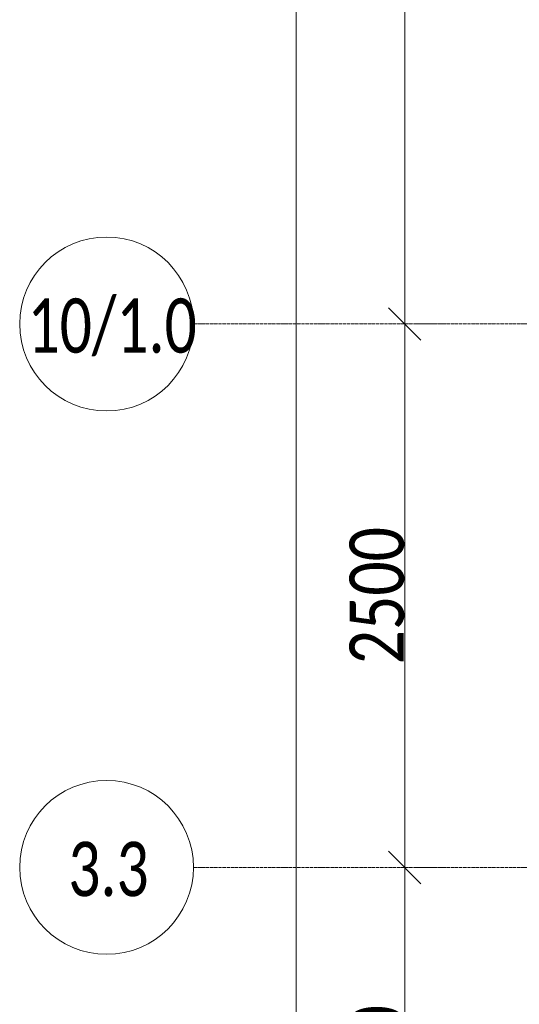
# Model space of a CAD drawing. Header units: millimetres. Extents: x -531352 to 178656, y -69521 to 326874.
# Tile 141 of 256: x -196013 to -193713, y 303607 to 308137. Entities that reach past the tile are written whole.
import ezdxf

# ---------------------------------------------------------------- set-up
doc = ezdxf.new("R2010")
doc.units = ezdxf.units.MM
doc.linetypes.add('-D1d1-15x02', pattern=[19, 15, -2, 0, -2])
doc.layers.get('Defpoints').update_dxf_attribs({"color": 31})
for name, color, linetype, lineweight in [('A-ANNO-DIMS', 8, 'Continuous', 5), ('S-GRID', 7, 'Continuous', 5), ('S-GRID-IDEN', 7, 'Continuous', 5)]:
    doc.layers.add(name, color=color, linetype=linetype, lineweight=lineweight)
doc.styles.add('Calibri Light', font='calibril.ttf', dxfattribs={"width": 0.8, "height": 250})
doc.styles.add('Calibri Light_2', font='calibril.ttf', dxfattribs={"width": 0.75, "height": 250})
doc.dimstyles.new('2_5', dxfattribs={"dimscale": 304.8, "dimtxt": 294.337106, "dimasz": 0.492126, "dimexe": 0.492126, "dimexo": 0.492126, "dimgap": 0, "dimtad": 1, "dimdec": 0, "dimrnd": 5, "dimdsep": 46, "dimtxsty": 'Calibri Light', "dimblk1": 'OBLIQUE', "dimblk2": 'OBLIQUE', "dimsah": 1, "dimcen": 0.09, "dimdle": 0.492126, "dimazin": 0, "dimtfac": 1, "dimtdec": 4, "dimtix": 1, "dimtmove": 0, "dimatfit": 3, "dimfxl": 1, "dimtvp": 1, "dimtolj": 1, "dimtzin": 0, "dimlwd": 5, "dimlwe": 5, "dimarcsym": 2})

# ---------------------------------------------------------------- blocks, each defined once
blk = doc.blocks.new('Ось сетки - 8D-802830-50_AS_M_L23')
at = {"layer": 'S-GRID-IDEN'}
blk.add_circle((0, 0), 4, dxfattribs=at)
blk = doc.blocks.new('_Oblique')
at = {"color": 0, "linetype": 'ByBlock', "lineweight": -2}
blk.add_line((-0.5, -0.5), (0.5, 0.5), dxfattribs=at)
blk = doc.blocks.new('*D12472')
at = {"layer": 'A-ANNO-DIMS', "color": 0, "lineweight": 5, "transparency": 16777216}
for p, q in [((-194240.4, 302186.6), (-194240.4, 304386.6)), ((-194196.4, 304236.6), (-194090.4, 304236.6)), ((-194196.4, 302336.6), (-194090.4, 302336.6))]:
    blk.add_line(p, q, dxfattribs=at)
at = {"layer": 'Defpoints', "color": 0, "transparency": 16777216}
for p in [(-194346.4, 304236.6), (-194240.4, 304236.6), (-194346.4, 302336.6)]:
    blk.add_point(p, dxfattribs=at)
at = {"layer": 'A-ANNO-DIMS', "color": 0, "lineweight": 5, "transparency": 16777216, "xscale": 150, "yscale": 150, "zscale": 150}
for p, rotation in [((-194240.4, 304236.6), 90), ((-194240.4, 302336.6), 270)]:
    blk.add_blockref('_Oblique', p, dxfattribs=dict(at, rotation=rotation))
at = {"layer": 'A-ANNO-DIMS', "color": 0, "transparency": 16777216, "insert": (-194368.1, 303286.6), "char_height": 250, "width": 799.053, "attachment_point": 5, "rotation": 90, "style": 'Calibri Light'}
blk.add_mtext('\\A1;1900', dxfattribs=at)
blk = doc.blocks.new('*D12473')
at = {"layer": 'A-ANNO-DIMS', "color": 0, "lineweight": 5, "transparency": 16777216}
for p, q in [((-194240.4, 304086.6), (-194240.4, 306886.6)), ((-194196.4, 306736.6), (-194090.4, 306736.6)), ((-194196.4, 304236.6), (-194090.4, 304236.6))]:
    blk.add_line(p, q, dxfattribs=at)
at = {"layer": 'Defpoints', "color": 0, "transparency": 16777216}
for p in [(-194346.4, 306736.6), (-194240.4, 306736.6), (-194346.4, 304236.6)]:
    blk.add_point(p, dxfattribs=at)
at = {"layer": 'A-ANNO-DIMS', "color": 0, "lineweight": 5, "transparency": 16777216, "xscale": 150, "yscale": 150, "zscale": 150}
for p, rotation in [((-194240.4, 306736.6), 90), ((-194240.4, 304236.6), 270)]:
    blk.add_blockref('_Oblique', p, dxfattribs=dict(at, rotation=rotation))
at = {"layer": 'A-ANNO-DIMS', "color": 0, "transparency": 16777216, "insert": (-194368.1, 305486.6), "char_height": 250, "width": 799.053, "attachment_point": 5, "rotation": 90, "style": 'Calibri Light'}
blk.add_mtext('\\A1;2500', dxfattribs=at)
blk = doc.blocks.new('*D12474')
at = {"layer": 'A-ANNO-DIMS', "color": 0, "lineweight": 5, "transparency": 16777216}
for p, q in [((-194240.4, 306586.6), (-194240.4, 315286.6)), ((-194196.4, 315136.6), (-194090.4, 315136.6)), ((-194196.4, 306736.6), (-194090.4, 306736.6))]:
    blk.add_line(p, q, dxfattribs=at)
at = {"layer": 'Defpoints', "color": 0, "transparency": 16777216}
for p in [(-194346.4, 315136.6), (-194240.4, 315136.6), (-194346.4, 306736.6)]:
    blk.add_point(p, dxfattribs=at)
at = {"layer": 'A-ANNO-DIMS', "color": 0, "lineweight": 5, "transparency": 16777216, "xscale": 150, "yscale": 150, "zscale": 150}
for p, rotation in [((-194240.4, 315136.6), 90), ((-194240.4, 306736.6), 270)]:
    blk.add_blockref('_Oblique', p, dxfattribs=dict(at, rotation=rotation))
at = {"layer": 'A-ANNO-DIMS', "color": 0, "transparency": 16777216, "insert": (-194368.1, 310936.6), "char_height": 250, "width": 799.053, "attachment_point": 5, "rotation": 90, "style": 'Calibri Light'}
blk.add_mtext('\\A1;8400', dxfattribs=at)
blk = doc.blocks.new('*D12475')
at = {"layer": 'A-ANNO-DIMS', "color": 0, "lineweight": 5, "transparency": 16777216}
for p, q in [((-194740.4, 285786.6), (-194740.4, 315286.6)), ((-194696.4, 315136.6), (-194590.4, 315136.6)), ((-194696.4, 285936.6), (-194590.4, 285936.6))]:
    blk.add_line(p, q, dxfattribs=at)
at = {"layer": 'Defpoints', "color": 0, "transparency": 16777216}
for p in [(-194846.4, 315136.6), (-194740.4, 315136.6), (-194846.4, 285936.6)]:
    blk.add_point(p, dxfattribs=at)
at = {"layer": 'A-ANNO-DIMS', "color": 0, "lineweight": 5, "transparency": 16777216, "xscale": 150, "yscale": 150, "zscale": 150}
for p, rotation in [((-194740.4, 315136.6), 90), ((-194740.4, 285936.6), 270)]:
    blk.add_blockref('_Oblique', p, dxfattribs=dict(at, rotation=rotation))
at = {"layer": 'A-ANNO-DIMS', "color": 0, "transparency": 16777216, "insert": (-194868.1, 300536.6), "char_height": 250, "width": 978.55, "attachment_point": 5, "rotation": 90, "style": 'Calibri Light'}
blk.add_mtext('\\A1;29200', dxfattribs=at)

msp = doc.modelspace()

# ---------------------------------------------------------------- linework, layer by layer
at = {"layer": 'S-GRID', "linetype": '-D1d1-15x02'}
for p, q in [((-195212.6, 306736.6), (-153233, 306736.6)), ((-195212.6, 304236.6), (-153233, 304236.6))]:
    msp.add_line(p, q, dxfattribs=at)

# ---------------------------------------------------------------- block references
at = {"layer": 'S-GRID-IDEN', "xscale": 99.99999999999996, "yscale": 99.99999999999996, "zscale": 99.99999999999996, "rotation": 270}
for p in [(-195612.6, 306736.6), (-195612.6, 304236.6)]:
    msp.add_blockref('Ось сетки - 8D-802830-50_AS_M_L23', p, dxfattribs=at)

# ---------------------------------------------------------------- texts
at = {"layer": 'S-GRID-IDEN', "char_height": 250, "attachment_point": 1, "style": 'Calibri Light_2'}
for s, insert, width in [('10/1.0', (-195976.4, 306854.3), 869.831), ('3.3', (-195788.8, 304354.3), 415.274)]:
    msp.add_mtext(s, dxfattribs=dict(at, insert=insert, width=width))

# ---------------------------------------------------------------- dimensions: what is measured, and where the dimension line sits
at = {"layer": 'A-ANNO-DIMS'}
for base, p1, p2, override, picture, middle in [((-194740.4, 315136.6), (-194846.4, 285936.6), (-194846.4, 315136.6), {"dimpost": '<>', "dimfxl": 29200}, '*D12475', (-194868.1, 300536.6)), ((-194240.4, 315136.6), (-194346.4, 306736.6), (-194346.4, 315136.6), {"dimpost": '<>', "dimfxl": 8400}, '*D12474', (-194368.1, 310936.6)), ((-194240.4, 306736.6), (-194346.4, 304236.6), (-194346.4, 306736.6), {"dimpost": '<>', "dimfxl": 2500}, '*D12473', (-194368.1, 305486.6)), ((-194240.4, 304236.6), (-194346.4, 302336.6), (-194346.4, 304236.6), {"dimpost": '<>', "dimfxl": 1900}, '*D12472', (-194368.1, 303286.6))]:
    dim = msp.add_linear_dim(base=base, p1=p1, p2=p2, angle=90, dimstyle='2_5', override=override, dxfattribs=at)
    dim.commit()
    dim.dimension.update_dxf_attribs({"geometry": picture, "text_midpoint": middle})

doc.saveas('drawing.dxf')
